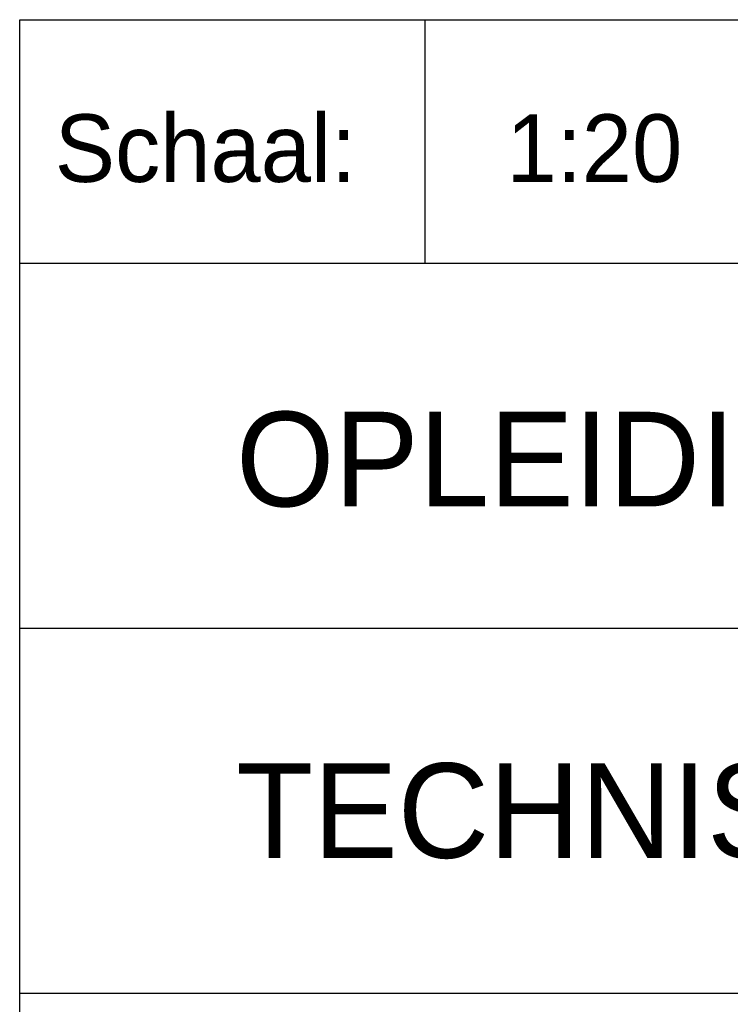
# Model space of a CAD drawing. Extents: x -940 to 22840, y -452 to 16368.
# Tile 28 of 50: x 19140 to 19666, y 279 to 1008. Entities that reach past the tile are written whole.
import ezdxf

# ---------------------------------------------------------------- set-up
doc = ezdxf.new("R2010")
doc.units = 0
doc.header["$LTSCALE"] = 20
doc.layers.get('0').update_dxf_attribs({"linetype": 'CONTINUOUS'})
doc.layers.add('BL$4----', color=7, linetype='CONTINUOUS')
doc.styles.add('BURO-025', font='BUROFONT.shx', dxfattribs={"height": 50})
doc.styles.add('BURO-035', font='BUROFONT.shx', dxfattribs={"height": 70})
doc.styles.add('BURO-050', font='BUROFONT.shx', dxfattribs={"height": 100})

# ---------------------------------------------------------------- blocks, each defined once
blk = doc.blocks.new('KUIJPERSKLEUR')
at = {"color": 1}
for p, q in [((-185, 10), (-185, 73)), ((-185, 73), (-10, 73)), ((-170, 64), (-170, 73)), ((-185, 64), (-10, 64)), ((-185, 50.5), (-55, 50.5)), ((-185, 37), (-10, 37))]:
    blk.add_line(p, q, dxfattribs=at)
at = {"color": 1, "style": 'BURO-025'}
blk.add_text('Schaal:', height=2.5, dxfattribs=at).set_placement((-183.704, 67))
at = {"color": 150, "style": 'BURO-025'}
for tag, p in [('1:...', (-167, 67)), ('TKBLAD', (-137.096, 67)), ('TKDATCREAT', (-81, 67)), ('TKDATA', (-30, 67)), ('TKINIT', (-30, 58)), ('PRPRLEID', (-30, 49)), ('PRGRLEID', (-30, 40))]:
    blk.add_attdef(tag, p, '', height=2.5, dxfattribs=at)
at = {"color": 3, "style": 'BURO-035'}
for tag, p in [('PROMSCHR', (-177, 55)), ('TK1OMSCHR', (-177, 42))]:
    blk.add_attdef(tag, p, '', height=3.5, dxfattribs=at)
at = {"color": 1, "style": 'BURO-025'}
blk.add_attdef('TKFILE', (-4, 40), '', height=2.5, rotation=90, dxfattribs=at)
blk.add_attdef('PRNAAM', (-30, 31.5), '', height=2.5, dxfattribs=at)
at = {"color": 4, "style": 'BURO-050'}
blk.add_attdef('TKTEKNR', (-48, 19), '', height=5, dxfattribs=at)

msp = doc.modelspace()

# ---------------------------------------------------------------- block references
at = {"layer": 'BL$4----'}
ref = msp.add_blockref('KUIJPERSKLEUR', (22840.44, -452.24), dxfattribs=dict(at, xscale=20, yscale=20, zscale=20))
ref.add_attrib('1:...', '1:20', (19500.44, 887.76), dxfattribs={"layer": '0', "color": 150, "height": 50, "style": 'BURO-025'})
ref.add_attrib('PROMSCHR', 'OPLEIDINGSCENTRUM KM-LAAN HELMOND', (19300.44, 647.76), dxfattribs={"layer": '0', "color": 3, "height": 70, "style": 'BURO-035'})
ref.add_attrib('TK1OMSCHR', 'TECHNISCHE-RUIMTE (Deel B 2e Verd.)', (19300.44, 387.76), dxfattribs={"layer": '0', "color": 3, "height": 70, "style": 'BURO-035'})

doc.saveas('drawing.dxf')
